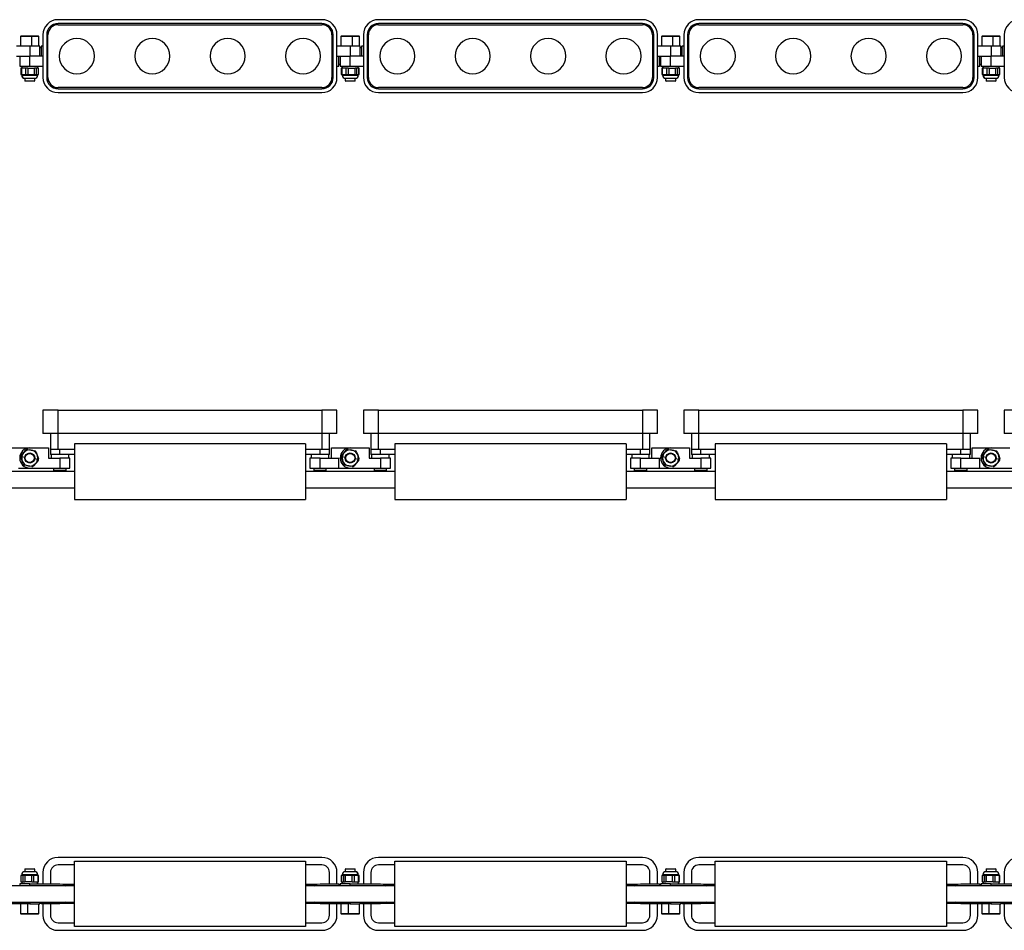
# Model space of a CAD drawing. Header units: millimetres. Extents: x -719 to 2929, y 432 to 794.
# Tile 6 of 15: x 102 to 494, y 432 to 794. Entities that reach past the tile are written whole.
import ezdxf

# ---------------------------------------------------------------- set-up
doc = ezdxf.new("R2010")
doc.units = ezdxf.units.MM

# ---------------------------------------------------------------- blocks, each defined once
blk = doc.blocks.new('Drawing View1')
at = {"color": 7, "linetype": 'Continuous', "lineweight": 25}
for p, q in [((693.95, 17.75), (588.95, 17.75)), ((693.95, 16.25), (588.95, 16.25)), ((588.95, 15.75), (693.95, 15.75)), ((821.45, 17.75), (716.45, 17.75)), ((821.45, 16.25), (716.45, 16.25)), ((716.45, 15.75), (821.45, 15.75)), ((948.95, 17.75), (843.95, 17.75)), ((948.95, 16.25), (843.95, 16.25)), ((843.95, 15.75), (948.95, 15.75)), ((574.17, 11.25), (574.03, 11.12)), ((574.03, 11.12), (574.03, 7.25)), ((578.42, 11.12), (574.03, 11.12)), ((578.4, 11.25), (574.17, 11.25)), ((578.42, 11.12), (578.4, 11.25)), ((581.23, 11.25), (578.4, 11.25)), ((578.42, 11.12), (578.42, 7.25)), ((581.37, 11.12), (578.42, 11.12)), ((581.37, 11.12), (581.23, 11.25)), ((581.37, 7.25), (581.37, 11.12)), ((582.95, 11.75), (582.95, -5.25)), ((584.45, 11.75), (584.45, -5.25)), ((584.95, -5.25), (584.95, 11.75)), ((697.95, 11.75), (697.95, -5.25)), ((698.45, -5.25), (698.45, 11.75)), ((699.95, -5.25), (699.95, 11.75)), ((701.67, 11.25), (701.53, 11.12)), ((701.53, 11.12), (701.53, 7.25)), ((705.92, 11.12), (701.53, 11.12)), ((705.9, 11.25), (701.67, 11.25)), ((705.92, 11.12), (705.9, 11.25)), ((708.73, 11.25), (705.9, 11.25)), ((705.92, 11.12), (705.92, 7.25)), ((708.87, 11.12), (705.92, 11.12)), ((708.87, 11.12), (708.73, 11.25)), ((708.87, 7.25), (708.87, 11.12)), ((710.45, 11.75), (710.45, -5.25)), ((711.95, 11.75), (711.95, -5.25)), ((712.45, -5.25), (712.45, 11.75)), ((825.45, 11.75), (825.45, -5.25)), ((825.95, -5.25), (825.95, 11.75)), ((827.45, -5.25), (827.45, 11.75)), ((829.17, 11.25), (829.03, 11.12)), ((829.03, 11.12), (829.03, 7.25)), ((833.42, 11.12), (829.03, 11.12)), ((833.4, 11.25), (829.17, 11.25)), ((833.42, 11.12), (833.4, 11.25)), ((836.23, 11.25), (833.4, 11.25)), ((833.42, 11.12), (833.42, 7.25)), ((836.37, 11.12), (833.42, 11.12)), ((836.37, 11.12), (836.23, 11.25)), ((836.37, 7.25), (836.37, 11.12)), ((837.95, 11.75), (837.95, -5.25)), ((839.45, 11.75), (839.45, -5.25)), ((839.95, -5.25), (839.95, 11.75)), ((952.95, 11.75), (952.95, -5.25)), ((953.45, -5.25), (953.45, 11.75)), ((954.95, -5.25), (954.95, 11.75)), ((956.67, 11.25), (956.53, 11.12)), ((956.53, 11.12), (956.53, 7.25)), ((960.92, 11.12), (956.53, 11.12)), ((960.9, 11.25), (956.67, 11.25)), ((960.92, 11.12), (960.9, 11.25)), ((963.73, 11.25), (960.9, 11.25)), ((960.92, 11.12), (960.92, 7.25)), ((963.87, 11.12), (960.92, 11.12)), ((963.87, 11.12), (963.73, 11.25)), ((963.87, 7.25), (963.87, 11.12)), ((965.45, 11.75), (965.45, -5.25)), ((577.7, 7.25), (572.45, 7.25)), ((577.7, 7.25), (577.7, 3.25)), ((581.7, 7.25), (577.7, 7.25)), ((581.7, 3.25), (581.7, 7.25)), ((582.2, 6.5), (581.7, 6.5)), ((582.2, 7.25), (582.2, 3.25)), ((582.95, 7.25), (582.2, 7.25)), ((705.2, 7.25), (699.95, 7.25)), ((705.2, 7.25), (705.2, 3.25)), ((709.2, 7.25), (705.2, 7.25)), ((709.2, 3.25), (709.2, 7.25)), ((709.7, 6.5), (709.2, 6.5)), ((709.7, 7.25), (709.7, 3.25)), ((710.45, 7.25), (709.7, 7.25)), ((832.7, 7.25), (827.45, 7.25)), ((832.7, 7.25), (832.7, 3.25)), ((836.7, 7.25), (832.7, 7.25)), ((836.7, 3.25), (836.7, 7.25)), ((837.2, 6.5), (836.7, 6.5)), ((837.2, 7.25), (837.2, 3.25)), ((837.95, 7.25), (837.2, 7.25)), ((960.2, 7.25), (954.95, 7.25)), ((960.2, 7.25), (960.2, 3.25)), ((964.2, 7.25), (960.2, 7.25)), ((964.2, 3.25), (964.2, 7.25)), ((964.7, 6.5), (964.2, 6.5)), ((964.7, 7.25), (964.7, 3.25)), ((965.45, 7.25), (964.7, 7.25)), ((572.45, 3.25), (577.7, 3.25)), ((573.7, 3.25), (573.7, -0.75)), ((577.7, -0.75), (577.7, 3.25)), ((582.95, 3.25), (577.7, 3.25)), ((699.95, 3.25), (705.2, 3.25)), ((700.7, -0.75), (700.7, 3.25)), ((700.7, 0), (701.2, 0)), ((701.2, 3.25), (701.2, -0.75)), ((710.45, 3.25), (705.2, 3.25)), ((705.2, -0.75), (705.2, 3.25)), ((827.45, 3.25), (832.7, 3.25)), ((828.2, -0.75), (828.2, 3.25)), ((828.2, 0), (828.7, 0)), ((828.7, 3.25), (828.7, -0.75)), ((832.7, -0.75), (832.7, 3.25)), ((837.95, 3.25), (832.7, 3.25)), ((954.95, 3.25), (960.2, 3.25)), ((955.7, -0.75), (955.7, 3.25)), ((955.7, 0), (956.2, 0)), ((956.2, 3.25), (956.2, -0.75)), ((965.45, 3.25), (960.2, 3.25)), ((960.2, -0.75), (960.2, 3.25)), ((573.7, -0.75), (577.7, -0.75)), ((574.17, -1.55), (574.17, -4.11)), ((574.37, -1.55), (574.17, -1.55)), ((574.37, -1.55), (574.37, -4.11)), ((576.16, -1.55), (574.37, -1.55)), ((574.5, -0.75), (574.5, -1.55)), ((574.55, -0.75), (574.55, -1.55)), ((576.16, -4.11), (576.16, -1.55)), ((576.92, -1.55), (576.16, -1.55)), ((576.92, -1.55), (576.92, -4.11)), ((576.92, -1.55), (579.64, -1.55)), ((577.7, -0.75), (582.95, -0.75)), ((579.64, -4.11), (579.64, -1.55)), ((580.25, -1.55), (579.64, -1.55)), ((580.25, -1.55), (580.25, -4.11)), ((581.18, -1.55), (580.25, -1.55)), ((580.9, -1.55), (580.9, -0.75)), ((581.18, -4.11), (581.18, -1.55)), ((581.23, -1.55), (581.18, -1.55)), ((581.23, -4.11), (581.23, -1.55)), ((699.95, -0.75), (700.7, -0.75)), ((701.2, -0.75), (705.2, -0.75)), ((701.67, -1.55), (701.67, -4.11)), ((701.87, -1.55), (701.67, -1.55)), ((701.87, -1.55), (701.87, -4.11)), ((703.66, -1.55), (701.87, -1.55)), ((702, -0.75), (702, -1.55)), ((702.05, -0.75), (702.05, -1.55)), ((703.66, -4.11), (703.66, -1.55)), ((704.42, -1.55), (703.66, -1.55)), ((704.42, -1.55), (704.42, -4.11)), ((704.42, -1.55), (707.14, -1.55)), ((705.2, -0.75), (710.45, -0.75)), ((707.14, -4.11), (707.14, -1.55)), ((707.75, -1.55), (707.14, -1.55)), ((707.75, -1.55), (707.75, -4.11)), ((708.68, -1.55), (707.75, -1.55)), ((708.4, -1.55), (708.4, -0.75)), ((708.68, -4.11), (708.68, -1.55)), ((708.73, -1.55), (708.68, -1.55)), ((708.73, -4.11), (708.73, -1.55)), ((827.45, -0.75), (828.2, -0.75)), ((828.7, -0.75), (832.7, -0.75)), ((829.17, -1.55), (829.17, -4.11)), ((829.37, -1.55), (829.17, -1.55)), ((829.37, -1.55), (829.37, -4.11)), ((831.16, -1.55), (829.37, -1.55)), ((829.5, -0.75), (829.5, -1.55)), ((829.55, -0.75), (829.55, -1.55)), ((831.16, -4.11), (831.16, -1.55)), ((831.92, -1.55), (831.16, -1.55)), ((831.92, -1.55), (831.92, -4.11)), ((831.92, -1.55), (834.64, -1.55)), ((832.7, -0.75), (837.95, -0.75)), ((834.64, -4.11), (834.64, -1.55)), ((835.25, -1.55), (834.64, -1.55)), ((835.25, -1.55), (835.25, -4.11)), ((836.18, -1.55), (835.25, -1.55)), ((835.9, -1.55), (835.9, -0.75)), ((836.18, -4.11), (836.18, -1.55)), ((836.23, -1.55), (836.18, -1.55)), ((836.23, -4.11), (836.23, -1.55)), ((954.95, -0.75), (955.7, -0.75)), ((956.2, -0.75), (960.2, -0.75)), ((956.67, -1.55), (956.67, -4.11)), ((956.87, -1.55), (956.67, -1.55)), ((956.87, -1.55), (956.87, -4.11)), ((958.66, -1.55), (956.87, -1.55)), ((957, -0.75), (957, -1.55)), ((957.05, -0.75), (957.05, -1.55)), ((958.66, -4.11), (958.66, -1.55)), ((959.42, -1.55), (958.66, -1.55)), ((959.42, -1.55), (959.42, -4.11)), ((959.42, -1.55), (962.14, -1.55)), ((960.2, -0.75), (965.45, -0.75)), ((962.14, -4.11), (962.14, -1.55)), ((962.75, -1.55), (962.14, -1.55)), ((962.75, -1.55), (962.75, -4.11)), ((963.68, -1.55), (962.75, -1.55)), ((963.4, -1.55), (963.4, -0.75)), ((963.68, -4.11), (963.68, -1.55)), ((963.73, -1.55), (963.68, -1.55)), ((963.73, -4.11), (963.73, -1.55)), ((574.17, -4.11), (574.37, -4.11)), ((574.37, -4.11), (575.26, -4.11)), ((574.5, -4.11), (574.5, -4.35)), ((574.5, -4.35), (574.55, -4.35)), ((574.55, -4.35), (574.55, -4.11)), ((574.55, -4.35), (574.56, -4.35)), ((574.56, -4.35), (580.9, -4.35)), ((575.26, -4.11), (576.16, -4.11)), ((575.7, -5.55), (575.7, -6.55)), ((575.7, -5.55), (575.73, -5.55)), ((575.7, -6.55), (575.9, -6.75)), ((575.7, -6.55), (579.7, -6.55)), ((575.73, -5.55), (579.7, -5.55)), ((575.73, -5.55), (575.73, -5.55)), ((579.5, -6.75), (575.9, -6.75)), ((576.16, -4.11), (576.92, -4.11)), ((576.92, -4.11), (578.28, -4.11)), ((578.28, -4.11), (579.64, -4.11)), ((579.5, -6.75), (579.7, -6.55)), ((579.64, -4.11), (580.25, -4.11)), ((579.7, -6.55), (579.7, -5.55)), ((580.25, -4.11), (580.72, -4.11)), ((580.72, -4.11), (581.18, -4.11)), ((580.9, -4.35), (580.9, -4.11)), ((581.18, -4.11), (581.23, -4.11)), ((701.67, -4.11), (701.87, -4.11)), ((701.87, -4.11), (702.76, -4.11)), ((702, -4.11), (702, -4.35)), ((702, -4.35), (702.05, -4.35)), ((702.05, -4.35), (702.05, -4.11)), ((702.05, -4.35), (702.06, -4.35)), ((702.06, -4.35), (708.4, -4.35)), ((702.76, -4.11), (703.66, -4.11)), ((703.2, -5.55), (703.2, -6.55)), ((703.2, -5.55), (703.23, -5.55)), ((703.2, -6.55), (703.4, -6.75)), ((703.2, -6.55), (707.2, -6.55)), ((703.23, -5.55), (707.2, -5.55)), ((703.23, -5.55), (703.23, -5.55)), ((707, -6.75), (703.4, -6.75)), ((703.66, -4.11), (704.42, -4.11)), ((704.42, -4.11), (705.78, -4.11)), ((705.78, -4.11), (707.14, -4.11)), ((707, -6.75), (707.2, -6.55)), ((707.14, -4.11), (707.75, -4.11)), ((707.2, -6.55), (707.2, -5.55)), ((707.75, -4.11), (708.22, -4.11)), ((708.22, -4.11), (708.68, -4.11)), ((708.4, -4.35), (708.4, -4.11)), ((708.68, -4.11), (708.73, -4.11)), ((829.17, -4.11), (829.37, -4.11)), ((829.37, -4.11), (830.26, -4.11)), ((829.5, -4.11), (829.5, -4.35)), ((829.5, -4.35), (829.55, -4.35)), ((829.55, -4.35), (829.55, -4.11)), ((829.55, -4.35), (829.56, -4.35)), ((829.56, -4.35), (835.9, -4.35)), ((830.26, -4.11), (831.16, -4.11)), ((830.7, -5.55), (830.7, -6.55)), ((830.7, -5.55), (830.73, -5.55)), ((830.7, -6.55), (830.9, -6.75)), ((830.7, -6.55), (834.7, -6.55)), ((830.73, -5.55), (834.7, -5.55)), ((830.73, -5.55), (830.73, -5.55)), ((834.5, -6.75), (830.9, -6.75)), ((831.16, -4.11), (831.92, -4.11)), ((831.92, -4.11), (833.28, -4.11)), ((833.28, -4.11), (834.64, -4.11)), ((834.5, -6.75), (834.7, -6.55)), ((834.64, -4.11), (835.25, -4.11)), ((834.7, -6.55), (834.7, -5.55)), ((835.25, -4.11), (835.72, -4.11)), ((835.72, -4.11), (836.18, -4.11)), ((835.9, -4.35), (835.9, -4.11)), ((836.18, -4.11), (836.23, -4.11)), ((956.67, -4.11), (956.87, -4.11)), ((956.87, -4.11), (957.76, -4.11)), ((957, -4.11), (957, -4.35)), ((957, -4.35), (957.05, -4.35)), ((957.05, -4.35), (957.05, -4.11)), ((957.05, -4.35), (957.06, -4.35)), ((957.06, -4.35), (963.4, -4.35)), ((957.76, -4.11), (958.66, -4.11)), ((958.2, -5.55), (958.2, -6.55)), ((958.2, -5.55), (958.23, -5.55)), ((958.2, -6.55), (958.4, -6.75)), ((958.2, -6.55), (962.2, -6.55)), ((958.23, -5.55), (962.2, -5.55)), ((958.23, -5.55), (958.23, -5.55)), ((962, -6.75), (958.4, -6.75)), ((958.66, -4.11), (959.42, -4.11)), ((959.42, -4.11), (960.78, -4.11)), ((960.78, -4.11), (962.14, -4.11)), ((962, -6.75), (962.2, -6.55)), ((962.14, -4.11), (962.75, -4.11)), ((962.2, -6.55), (962.2, -5.55)), ((962.75, -4.11), (963.22, -4.11)), ((963.22, -4.11), (963.68, -4.11)), ((963.4, -4.35), (963.4, -4.11)), ((963.68, -4.11), (963.73, -4.11)), ((693.95, -9.25), (588.95, -9.25)), ((588.95, -9.75), (693.95, -9.75)), ((588.95, -11.25), (693.95, -11.25)), ((821.45, -9.25), (716.45, -9.25)), ((716.45, -9.75), (821.45, -9.75)), ((716.45, -11.25), (821.45, -11.25)), ((948.95, -9.25), (843.95, -9.25)), ((843.95, -9.75), (948.95, -9.75)), ((843.95, -11.25), (948.95, -11.25))]:
    blk.add_line(p, q, dxfattribs=at)
for centre, radius, start, end in [((588.95, 11.75), 6, 90, 180), ((588.95, 11.75), 4.5, 90, 180), ((588.95, 11.75), 4, 90, 180), ((693.95, 11.75), 6, 0, 90), ((693.95, 11.75), 4.5, 0, 90), ((693.95, 11.75), 4, 0, 90), ((716.45, 11.75), 6, 90, 180), ((716.45, 11.75), 4.5, 90, 180), ((716.45, 11.75), 4, 90, 180), ((821.45, 11.75), 6, 0, 90), ((821.45, 11.75), 4.5, 0, 90), ((821.45, 11.75), 4, 0, 90), ((843.95, 11.75), 6, 90, 180), ((843.95, 11.75), 4.5, 90, 180), ((843.95, 11.75), 4, 90, 180), ((948.95, 11.75), 6, 0, 90), ((948.95, 11.75), 4.5, 0, 90), ((948.95, 11.75), 4, 0, 90), ((971.45, 11.75), 6, 90, 180), ((596.45, 3.25), 7, 90, 270), ((596.45, 3.25), 7, 270, 90), ((626.45, 3.25), 7, 90, 270), ((626.45, 3.25), 7, 270, 90), ((656.45, 3.25), 7, 90, 270), ((656.45, 3.25), 7, 270, 90), ((686.45, 3.25), 7, 90, 270), ((686.45, 3.25), 7, 270, 90), ((723.95, 3.25), 7, 90, 270), ((723.95, 3.25), 7, 270, 90), ((753.95, 3.25), 7, 90, 270), ((753.95, 3.25), 7, 270, 90), ((783.95, 3.25), 7, 90, 270), ((783.95, 3.25), 7, 270, 90), ((813.95, 3.25), 7, 90, 270), ((813.95, 3.25), 7, 270, 90), ((851.45, 3.25), 7, 90, 270), ((851.45, 3.25), 7, 270, 90), ((881.45, 3.25), 7, 90, 270), ((881.45, 3.25), 7, 270, 90), ((911.45, 3.25), 7, 90, 270), ((911.45, 3.25), 7, 270, 90), ((941.45, 3.25), 7, 90, 270), ((941.45, 3.25), 7, 270, 90), ((575.7, -4.35), 1.2, 180, 270), ((575.74, -4.36), 1.19, 179.5268, 269.5189), ((579.7, -4.35), 1.2, 270, 0), ((588.95, -5.25), 6, 180, 270), ((588.95, -5.25), 4.5, 180, 270), ((588.95, -5.25), 4, 180, 270), ((693.95, -5.25), 6, 270, 0), ((693.95, -5.25), 4.5, 270, 0), ((693.95, -5.25), 4, 270, 0), ((703.2, -4.35), 1.2, 180, 270), ((703.24, -4.36), 1.19, 179.5268, 269.5189), ((707.2, -4.35), 1.2, 270, 0), ((716.45, -5.25), 6, 180, 270), ((716.45, -5.25), 4.5, 180, 270), ((716.45, -5.25), 4, 180, 270), ((821.45, -5.25), 6, 270, 0), ((821.45, -5.25), 4.5, 270, 0), ((821.45, -5.25), 4, 270, 0), ((830.7, -4.35), 1.2, 180, 270), ((830.74, -4.36), 1.19, 179.5268, 269.5189), ((834.7, -4.35), 1.2, 270, 0), ((843.95, -5.25), 6, 180, 270), ((843.95, -5.25), 4.5, 180, 270), ((843.95, -5.25), 4, 180, 270), ((948.95, -5.25), 6, 270, 0), ((948.95, -5.25), 4.5, 270, 0), ((948.95, -5.25), 4, 270, 0), ((958.2, -4.35), 1.2, 180, 270), ((958.24, -4.36), 1.19, 179.5268, 269.5189), ((962.2, -4.35), 1.2, 270, 0), ((971.45, -5.25), 6, 180, 270)]:
    blk.add_arc(centre, radius, start, end, dxfattribs=at)
blk = doc.blocks.new('Drawing View2')
at = {"color": 7, "linetype": 'Continuous', "lineweight": 25}
for p, q in [((582.95, 30.91), (582.95, 21.61)), ((588.95, 30.91), (582.95, 30.91)), ((588.95, 21.61), (588.95, 30.91)), ((588.95, 30.91), (693.95, 30.91)), ((693.95, 30.91), (693.95, 21.61)), ((699.95, 30.91), (693.95, 30.91)), ((699.95, 21.61), (699.95, 30.91)), ((710.45, 30.91), (710.45, 21.61)), ((716.45, 30.91), (710.45, 30.91)), ((716.45, 21.61), (716.45, 30.91)), ((716.45, 30.91), (821.45, 30.91)), ((821.45, 30.91), (821.45, 21.61)), ((827.45, 30.91), (821.45, 30.91)), ((827.45, 21.61), (827.45, 30.91)), ((837.95, 30.91), (837.95, 21.61)), ((843.95, 30.91), (837.95, 30.91)), ((843.95, 21.61), (843.95, 30.91)), ((843.95, 30.91), (948.95, 30.91)), ((948.95, 30.91), (948.95, 21.61)), ((954.95, 30.91), (948.95, 30.91)), ((954.95, 21.61), (954.95, 30.91)), ((965.45, 30.91), (965.45, 21.61)), ((971.45, 30.91), (965.45, 30.91)), ((588.95, 21.61), (582.95, 21.61)), ((585.95, 21.61), (585.95, 15.25)), ((693.95, 21.61), (588.95, 21.61)), ((588.95, 15.25), (588.95, 21.61)), ((699.95, 21.61), (693.95, 21.61)), ((693.95, 21.61), (693.95, 15.25)), ((696.95, 15.25), (696.95, 21.61)), ((716.45, 21.61), (710.45, 21.61)), ((713.45, 21.61), (713.45, 15.25)), ((821.45, 21.61), (716.45, 21.61)), ((716.45, 15.25), (716.45, 21.61)), ((827.45, 21.61), (821.45, 21.61)), ((821.45, 21.61), (821.45, 15.25)), ((824.45, 15.25), (824.45, 21.61)), ((843.95, 21.61), (837.95, 21.61)), ((840.95, 21.61), (840.95, 15.25)), ((948.95, 21.61), (843.95, 21.61)), ((843.95, 15.25), (843.95, 21.61)), ((954.95, 21.61), (948.95, 21.61)), ((948.95, 21.61), (948.95, 15.25)), ((951.95, 15.25), (951.95, 21.61)), ((971.45, 21.61), (965.45, 21.61)), ((570.2, 15.85), (577.7, 15.85)), ((577.7, 15.85), (585.2, 15.85)), ((585.2, 15.85), (585.2, 11.85)), ((687.45, 17.55), (595.45, 17.55)), ((595.45, 17.55), (595.45, -4.65)), ((687.45, 17.55), (687.45, -4.65)), ((697.7, 15.85), (705.2, 15.85)), ((697.7, 11.85), (697.7, 15.85)), ((705.2, 15.85), (712.7, 15.85)), ((712.7, 15.85), (712.7, 11.85)), ((722.95, 17.55), (722.95, -4.65)), ((814.95, 17.55), (722.95, 17.55)), ((814.95, 17.55), (814.95, -4.65)), ((825.2, 15.85), (832.7, 15.85)), ((825.2, 11.85), (825.2, 15.85)), ((832.7, 15.85), (840.2, 15.85)), ((840.2, 15.85), (840.2, 11.85)), ((850.45, 17.55), (850.45, -4.65)), ((942.45, 17.55), (850.45, 17.55)), ((942.45, 17.55), (942.45, -4.65)), ((952.7, 11.85), (952.7, 15.85)), ((952.7, 15.85), (960.2, 15.85)), ((960.2, 15.85), (967.7, 15.85)), ((574.68, 10.78), (574.22, 12.08)), ((574.37, 12.87), (575.26, 13.93)), ((574.55, 12.43), (575.73, 12.21)), ((575.26, 13.93), (576.16, 14.98)), ((576.92, 15.25), (578.28, 15)), ((578.28, 15), (579.64, 14.75)), ((580.25, 14.23), (580.72, 12.92)), ((580.72, 12.92), (581.18, 11.62)), ((585.2, 11.85), (589.7, 11.85)), ((585.95, 15.25), (585.95, 13.25)), ((588.95, 15.25), (585.95, 15.25)), ((589.7, 13.25), (585.95, 13.25)), ((586.2, 13.25), (586.2, 11.85)), ((595.45, 15.25), (588.95, 15.25)), ((589.7, 13.25), (589.7, 15.25)), ((595.45, 13.25), (589.7, 13.25)), ((589.7, 11.85), (589.7, 7.85)), ((593.7, 11.85), (589.7, 11.85)), ((593.2, 11.85), (593.2, 13.25)), ((593.7, 7.85), (593.7, 11.85)), ((693.95, 15.25), (687.45, 15.25)), ((693.2, 13.25), (687.45, 13.25)), ((689.2, 11.85), (689.2, 7.85)), ((693.2, 11.85), (689.2, 11.85)), ((689.7, 13.25), (689.7, 11.85)), ((693.2, 13.25), (693.2, 15.25)), ((696.95, 13.25), (693.2, 13.25)), ((693.2, 7.85), (693.2, 11.85)), ((693.2, 11.85), (700.7, 11.85)), ((696.95, 15.25), (693.95, 15.25)), ((696.7, 11.85), (696.7, 13.25)), ((696.95, 13.25), (696.95, 15.25)), ((700.7, 7.85), (700.7, 11.85)), ((702.18, 10.78), (701.72, 12.08)), ((701.87, 12.87), (702.76, 13.93)), ((702.05, 12.43), (703.23, 12.21)), ((702.76, 13.93), (703.66, 14.98)), ((704.42, 15.25), (705.78, 15)), ((705.78, 15), (707.14, 14.75)), ((707.75, 14.23), (708.22, 12.92)), ((708.22, 12.92), (708.68, 11.62)), ((712.7, 11.85), (717.2, 11.85)), ((713.45, 15.25), (713.45, 13.25)), ((716.45, 15.25), (713.45, 15.25)), ((717.2, 13.25), (713.45, 13.25)), ((713.7, 13.25), (713.7, 11.85)), ((722.95, 15.25), (716.45, 15.25)), ((717.2, 13.25), (717.2, 15.25)), ((722.95, 13.25), (717.2, 13.25)), ((717.2, 11.85), (717.2, 7.85)), ((721.2, 11.85), (717.2, 11.85)), ((720.7, 11.85), (720.7, 13.25)), ((721.2, 7.85), (721.2, 11.85)), ((821.45, 15.25), (814.95, 15.25)), ((820.7, 13.25), (814.95, 13.25)), ((816.7, 11.85), (816.7, 7.85)), ((820.7, 11.85), (816.7, 11.85)), ((817.2, 13.25), (817.2, 11.85)), ((820.7, 13.25), (820.7, 15.25)), ((824.45, 13.25), (820.7, 13.25)), ((820.7, 7.85), (820.7, 11.85)), ((820.7, 11.85), (828.2, 11.85)), ((824.45, 15.25), (821.45, 15.25)), ((824.2, 11.85), (824.2, 13.25)), ((824.45, 13.25), (824.45, 15.25)), ((828.2, 7.85), (828.2, 11.85)), ((829.68, 10.78), (829.22, 12.08)), ((829.37, 12.87), (830.26, 13.93)), ((829.55, 12.43), (830.73, 12.21)), ((830.26, 13.93), (831.16, 14.98)), ((831.92, 15.25), (833.28, 15)), ((833.28, 15), (834.64, 14.75)), ((835.25, 14.23), (835.72, 12.92)), ((835.72, 12.92), (836.18, 11.62)), ((840.2, 11.85), (844.7, 11.85)), ((840.95, 15.25), (840.95, 13.25)), ((843.95, 15.25), (840.95, 15.25)), ((844.7, 13.25), (840.95, 13.25)), ((841.2, 13.25), (841.2, 11.85)), ((850.45, 15.25), (843.95, 15.25)), ((844.7, 13.25), (844.7, 15.25)), ((850.45, 13.25), (844.7, 13.25)), ((844.7, 11.85), (844.7, 7.85)), ((848.7, 11.85), (844.7, 11.85)), ((848.2, 11.85), (848.2, 13.25)), ((848.7, 7.85), (848.7, 11.85)), ((948.95, 15.25), (942.45, 15.25)), ((948.2, 13.25), (942.45, 13.25)), ((944.2, 11.85), (944.2, 7.85)), ((948.2, 11.85), (944.2, 11.85)), ((944.7, 13.25), (944.7, 11.85)), ((948.2, 13.25), (948.2, 15.25)), ((951.95, 13.25), (948.2, 13.25)), ((948.2, 7.85), (948.2, 11.85)), ((948.2, 11.85), (955.7, 11.85)), ((951.95, 15.25), (948.95, 15.25)), ((951.7, 11.85), (951.7, 13.25)), ((951.95, 13.25), (951.95, 15.25)), ((955.7, 7.85), (955.7, 11.85)), ((957.18, 10.78), (956.72, 12.08)), ((956.87, 12.87), (957.76, 13.93)), ((957.05, 12.43), (958.23, 12.21)), ((957.76, 13.93), (958.66, 14.98)), ((959.42, 15.25), (960.78, 15)), ((960.78, 15), (962.14, 14.75)), ((962.75, 14.23), (963.22, 12.92)), ((963.22, 12.92), (963.68, 11.62)), ((573.2, 7.85), (577.7, 7.85)), ((575.15, 9.47), (574.68, 10.78)), ((577.12, 8.7), (575.76, 8.95)), ((578.48, 8.45), (577.12, 8.7)), ((577.7, 7.85), (589.7, 7.85)), ((580.14, 9.77), (579.24, 8.72)), ((580.85, 11.27), (579.67, 11.49)), ((581.03, 10.83), (580.14, 9.77)), ((587.2, 7.85), (587.2, 6.85)), ((589.7, 7.85), (593.7, 7.85)), ((592.2, 6.85), (592.2, 7.85)), ((689.2, 7.85), (693.2, 7.85)), ((690.7, 7.85), (690.7, 6.85)), ((693.2, 7.85), (700.7, 7.85)), ((695.7, 6.85), (695.7, 7.85)), ((700.7, 7.85), (705.2, 7.85)), ((702.65, 9.47), (702.18, 10.78)), ((704.62, 8.7), (703.26, 8.95)), ((705.98, 8.45), (704.62, 8.7)), ((705.2, 7.85), (717.2, 7.85)), ((707.64, 9.77), (706.74, 8.72)), ((708.35, 11.27), (707.17, 11.49)), ((708.53, 10.83), (707.64, 9.77)), ((714.7, 7.85), (714.7, 6.85)), ((717.2, 7.85), (721.2, 7.85)), ((719.7, 6.85), (719.7, 7.85)), ((816.7, 7.85), (820.7, 7.85)), ((818.2, 7.85), (818.2, 6.85)), ((820.7, 7.85), (828.2, 7.85)), ((823.2, 6.85), (823.2, 7.85)), ((828.2, 7.85), (832.7, 7.85)), ((830.15, 9.47), (829.68, 10.78)), ((832.12, 8.7), (830.76, 8.95)), ((833.48, 8.45), (832.12, 8.7)), ((832.7, 7.85), (844.7, 7.85)), ((835.14, 9.77), (834.24, 8.72)), ((835.85, 11.27), (834.67, 11.49)), ((836.03, 10.83), (835.14, 9.77)), ((842.2, 7.85), (842.2, 6.85)), ((844.7, 7.85), (848.7, 7.85)), ((847.2, 6.85), (847.2, 7.85)), ((944.2, 7.85), (948.2, 7.85)), ((945.7, 7.85), (945.7, 6.85)), ((948.2, 7.85), (955.7, 7.85)), ((950.7, 6.85), (950.7, 7.85)), ((955.7, 7.85), (960.2, 7.85)), ((957.65, 9.47), (957.18, 10.78)), ((959.62, 8.7), (958.26, 8.95)), ((960.98, 8.45), (959.62, 8.7)), ((960.2, 7.85), (972.2, 7.85)), ((962.64, 9.77), (961.74, 8.72)), ((963.35, 11.27), (962.17, 11.49)), ((963.53, 10.83), (962.64, 9.77)), ((595.45, 6.5), (559.95, 6.5)), ((592.2, 6.85), (587.2, 6.85)), ((722.95, 6.5), (687.45, 6.5)), ((695.7, 6.85), (690.7, 6.85)), ((719.7, 6.85), (714.7, 6.85)), ((850.45, 6.5), (814.95, 6.5)), ((823.2, 6.85), (818.2, 6.85)), ((847.2, 6.85), (842.2, 6.85)), ((977.95, 6.5), (942.45, 6.5)), ((950.7, 6.85), (945.7, 6.85)), ((559.95, 0), (595.45, 0)), ((687.45, 0), (722.95, 0)), ((814.95, 0), (850.45, 0)), ((942.45, 0), (977.95, 0)), ((595.45, -4.65), (687.45, -4.65)), ((722.95, -4.65), (814.95, -4.65)), ((850.45, -4.65), (942.45, -4.65))]:
    blk.add_line(p, q, dxfattribs=at)
for centre, radius in [((577.7, 11.85), 2), ((577.7, 11.85), 1.8), ((705.2, 11.85), 2), ((705.2, 11.85), 1.8), ((832.7, 11.85), 2), ((832.7, 11.85), 1.8), ((960.2, 11.85), 2), ((960.2, 11.85), 1.8)]:
    blk.add_circle(centre, radius, dxfattribs=at)
for centre, radius, start, end in [((577.7, 11.85), 4, 90, 270), ((705.2, 11.85), 4, 90, 270), ((832.7, 11.85), 4, 90, 270), ((960.2, 11.85), 4, 90, 270), ((574.97, 12.35), 0.8, 139.5715, 199.5715), ((577.7, 11.85), 3.2, 169.5715, 349.2807), ((577.7, 11.85), 3.2, 169.2807, 169.5715), ((577.7, 11.85), 3.2, 349.5715, 169.2807), ((576.77, 14.46), 0.8, 79.5715, 139.5715), ((579.5, 13.96), 0.8, 19.5715, 79.5715), ((702.47, 12.35), 0.8, 139.5715, 199.5715), ((705.2, 11.85), 3.2, 169.5715, 349.2807), ((705.2, 11.85), 3.2, 169.2807, 169.5715), ((705.2, 11.85), 3.2, 349.5715, 169.2807), ((704.27, 14.46), 0.8, 79.5715, 139.5715), ((707, 13.96), 0.8, 19.5715, 79.5715), ((829.97, 12.35), 0.8, 139.5715, 199.5715), ((832.7, 11.85), 3.2, 169.5715, 349.2807), ((832.7, 11.85), 3.2, 169.2807, 169.5715), ((832.7, 11.85), 3.2, 349.5715, 169.2807), ((831.77, 14.46), 0.8, 79.5715, 139.5715), ((834.5, 13.96), 0.8, 19.5715, 79.5715), ((957.47, 12.35), 0.8, 139.5715, 199.5715), ((960.2, 11.85), 3.2, 169.5715, 349.2807), ((960.2, 11.85), 3.2, 169.2807, 169.5715), ((960.2, 11.85), 3.2, 349.5715, 169.2807), ((959.27, 14.46), 0.8, 79.5715, 139.5715), ((962, 13.96), 0.8, 19.5715, 79.5715), ((575.9, 9.74), 0.8, 199.5715, 259.5715), ((578.63, 9.24), 0.8, 259.5715, 319.5715), ((577.7, 11.85), 3.2, 349.2807, 349.5715), ((580.43, 11.35), 0.8, 319.5715, 19.5715), ((703.4, 9.74), 0.8, 199.5715, 259.5715), ((706.13, 9.24), 0.8, 259.5715, 319.5715), ((705.2, 11.85), 3.2, 349.2807, 349.5715), ((707.93, 11.35), 0.8, 319.5715, 19.5715), ((830.9, 9.74), 0.8, 199.5715, 259.5715), ((833.63, 9.24), 0.8, 259.5715, 319.5715), ((832.7, 11.85), 3.2, 349.2807, 349.5715), ((835.43, 11.35), 0.8, 319.5715, 19.5715), ((958.4, 9.74), 0.8, 199.5715, 259.5715), ((961.13, 9.24), 0.8, 259.5715, 319.5715), ((960.2, 11.85), 3.2, 349.2807, 349.5715), ((962.93, 11.35), 0.8, 319.5715, 19.5715)]:
    blk.add_arc(centre, radius, start, end, dxfattribs=at)
blk = doc.blocks.new('Drawing View3')
at = {"color": 7, "linetype": 'Continuous', "lineweight": 25}
for p, q in [((693.95, 17.75), (588.95, 17.75)), ((595.45, -9.75), (595.45, 16.25)), ((595.45, 16.25), (687.45, 16.25)), ((687.45, 16.25), (687.45, -9.75)), ((821.45, 17.75), (716.45, 17.75)), ((722.95, -9.75), (722.95, 16.25)), ((722.95, 16.25), (814.95, 16.25)), ((814.95, 16.25), (814.95, -9.75)), ((948.95, 17.75), (843.95, 17.75)), ((850.45, -9.75), (850.45, 16.25)), ((850.45, 16.25), (942.45, 16.25)), ((942.45, 16.25), (942.45, -9.75)), ((575.9, 13.25), (575.7, 13.05)), ((575.7, 13.05), (575.7, 12.05)), ((577.31, 13.05), (575.7, 13.05)), ((579.67, 12.05), (575.7, 12.05)), ((575.9, 13.25), (577.34, 13.25)), ((579.7, 13.05), (577.31, 13.05)), ((577.34, 13.25), (579.5, 13.25)), ((579.7, 13.05), (579.5, 13.25)), ((579.67, 12.05), (579.67, 12.05)), ((579.7, 12.05), (579.67, 12.05)), ((579.7, 12.05), (579.7, 13.05)), ((595.45, 14.75), (588.95, 14.75)), ((693.95, 14.75), (687.45, 14.75)), ((703.4, 13.25), (703.2, 13.05)), ((703.2, 13.05), (703.2, 12.05)), ((704.81, 13.05), (703.2, 13.05)), ((707.17, 12.05), (703.2, 12.05)), ((703.4, 13.25), (704.84, 13.25)), ((707.2, 13.05), (704.81, 13.05)), ((704.84, 13.25), (707, 13.25)), ((707.2, 13.05), (707, 13.25)), ((707.17, 12.05), (707.17, 12.05)), ((707.2, 12.05), (707.17, 12.05)), ((707.2, 12.05), (707.2, 13.05)), ((722.95, 14.75), (716.45, 14.75)), ((821.45, 14.75), (814.95, 14.75)), ((830.9, 13.25), (830.7, 13.05)), ((830.7, 13.05), (830.7, 12.05)), ((832.31, 13.05), (830.7, 13.05)), ((834.67, 12.05), (830.7, 12.05)), ((830.9, 13.25), (832.34, 13.25)), ((834.7, 13.05), (832.31, 13.05)), ((832.34, 13.25), (834.5, 13.25)), ((834.7, 13.05), (834.5, 13.25)), ((834.67, 12.05), (834.67, 12.05)), ((834.7, 12.05), (834.67, 12.05)), ((834.7, 12.05), (834.7, 13.05)), ((850.45, 14.75), (843.95, 14.75)), ((948.95, 14.75), (942.45, 14.75)), ((958.4, 13.25), (958.2, 13.05)), ((958.2, 13.05), (958.2, 12.05)), ((959.81, 13.05), (958.2, 13.05)), ((962.17, 12.05), (958.2, 12.05)), ((958.4, 13.25), (959.84, 13.25)), ((962.2, 13.05), (959.81, 13.05)), ((959.84, 13.25), (962, 13.25)), ((962.2, 13.05), (962, 13.25)), ((962.17, 12.05), (962.17, 12.05)), ((962.2, 12.05), (962.17, 12.05)), ((962.2, 12.05), (962.2, 13.05)), ((574.17, 10.61), (574.17, 8.05)), ((574.22, 10.61), (574.17, 10.61)), ((574.17, 8.05), (574.22, 8.05)), ((574.22, 10.61), (574.22, 8.05)), ((574.68, 10.61), (574.22, 10.61)), ((574.22, 8.05), (575.15, 8.05)), ((574.5, 10.85), (574.5, 10.61)), ((580.84, 10.85), (574.5, 10.85)), ((574.5, 8.05), (574.5, 7.25)), ((575.15, 10.61), (574.68, 10.61)), ((575.15, 8.05), (575.15, 10.61)), ((575.76, 10.61), (575.15, 10.61)), ((575.15, 8.05), (575.76, 8.05)), ((575.76, 10.61), (575.76, 8.05)), ((577.12, 10.61), (575.76, 10.61)), ((578.48, 8.05), (575.76, 8.05)), ((578.48, 10.61), (577.12, 10.61)), ((578.48, 8.05), (578.48, 10.61)), ((579.24, 10.61), (578.48, 10.61)), ((578.48, 8.05), (579.24, 8.05)), ((579.24, 10.61), (579.24, 8.05)), ((580.14, 10.61), (579.24, 10.61)), ((579.24, 8.05), (581.03, 8.05)), ((581.03, 10.61), (580.14, 10.61)), ((580.85, 10.85), (580.84, 10.85)), ((580.85, 10.85), (580.85, 10.61)), ((580.9, 10.85), (580.85, 10.85)), ((580.85, 7.25), (580.85, 8.05)), ((580.9, 10.61), (580.9, 10.85)), ((580.9, 7.25), (580.9, 8.05)), ((581.03, 8.05), (581.03, 10.61)), ((581.23, 10.61), (581.03, 10.61)), ((581.03, 8.05), (581.23, 8.05)), ((581.23, 8.05), (581.23, 10.61)), ((582.95, 11.75), (582.95, 7.25)), ((585.95, 11.75), (585.95, 7.25)), ((696.95, 7.25), (696.95, 11.75)), ((699.95, 7.25), (699.95, 11.75)), ((701.67, 10.61), (701.67, 8.05)), ((701.72, 10.61), (701.67, 10.61)), ((701.67, 8.05), (701.72, 8.05)), ((701.72, 10.61), (701.72, 8.05)), ((702.18, 10.61), (701.72, 10.61)), ((701.72, 8.05), (702.65, 8.05)), ((702, 10.85), (702, 10.61)), ((708.34, 10.85), (702, 10.85)), ((702, 8.05), (702, 7.25)), ((702.65, 10.61), (702.18, 10.61)), ((702.65, 8.05), (702.65, 10.61)), ((703.26, 10.61), (702.65, 10.61)), ((702.65, 8.05), (703.26, 8.05)), ((703.26, 10.61), (703.26, 8.05)), ((704.62, 10.61), (703.26, 10.61)), ((705.98, 8.05), (703.26, 8.05)), ((705.98, 10.61), (704.62, 10.61)), ((705.98, 8.05), (705.98, 10.61)), ((706.74, 10.61), (705.98, 10.61)), ((705.98, 8.05), (706.74, 8.05)), ((706.74, 10.61), (706.74, 8.05)), ((707.64, 10.61), (706.74, 10.61)), ((706.74, 8.05), (708.53, 8.05)), ((708.53, 10.61), (707.64, 10.61)), ((708.35, 10.85), (708.34, 10.85)), ((708.35, 10.85), (708.35, 10.61)), ((708.4, 10.85), (708.35, 10.85)), ((708.35, 7.25), (708.35, 8.05)), ((708.4, 10.61), (708.4, 10.85)), ((708.4, 7.25), (708.4, 8.05)), ((708.53, 8.05), (708.53, 10.61)), ((708.73, 10.61), (708.53, 10.61)), ((708.53, 8.05), (708.73, 8.05)), ((708.73, 8.05), (708.73, 10.61)), ((710.45, 11.75), (710.45, 7.25)), ((713.45, 11.75), (713.45, 7.25)), ((824.45, 7.25), (824.45, 11.75)), ((827.45, 7.25), (827.45, 11.75)), ((829.17, 10.61), (829.17, 8.05)), ((829.22, 10.61), (829.17, 10.61)), ((829.17, 8.05), (829.22, 8.05)), ((829.22, 10.61), (829.22, 8.05)), ((829.68, 10.61), (829.22, 10.61)), ((829.22, 8.05), (830.15, 8.05)), ((829.5, 10.85), (829.5, 10.61)), ((835.84, 10.85), (829.5, 10.85)), ((829.5, 8.05), (829.5, 7.25)), ((830.15, 10.61), (829.68, 10.61)), ((830.15, 8.05), (830.15, 10.61)), ((830.76, 10.61), (830.15, 10.61)), ((830.15, 8.05), (830.76, 8.05)), ((830.76, 10.61), (830.76, 8.05)), ((832.12, 10.61), (830.76, 10.61)), ((833.48, 8.05), (830.76, 8.05)), ((833.48, 10.61), (832.12, 10.61)), ((833.48, 8.05), (833.48, 10.61)), ((834.24, 10.61), (833.48, 10.61)), ((833.48, 8.05), (834.24, 8.05)), ((834.24, 10.61), (834.24, 8.05)), ((835.14, 10.61), (834.24, 10.61)), ((834.24, 8.05), (836.03, 8.05)), ((836.03, 10.61), (835.14, 10.61)), ((835.85, 10.85), (835.84, 10.85)), ((835.85, 10.85), (835.85, 10.61)), ((835.9, 10.85), (835.85, 10.85)), ((835.85, 7.25), (835.85, 8.05)), ((835.9, 10.61), (835.9, 10.85)), ((835.9, 7.25), (835.9, 8.05)), ((836.03, 8.05), (836.03, 10.61)), ((836.23, 10.61), (836.03, 10.61)), ((836.03, 8.05), (836.23, 8.05)), ((836.23, 8.05), (836.23, 10.61)), ((837.95, 11.75), (837.95, 7.25)), ((840.95, 11.75), (840.95, 7.25)), ((951.95, 7.25), (951.95, 11.75)), ((954.95, 7.25), (954.95, 11.75)), ((956.67, 10.61), (956.67, 8.05)), ((956.72, 10.61), (956.67, 10.61)), ((956.67, 8.05), (956.72, 8.05)), ((956.72, 10.61), (956.72, 8.05)), ((957.18, 10.61), (956.72, 10.61)), ((956.72, 8.05), (957.65, 8.05)), ((957, 10.85), (957, 10.61)), ((963.34, 10.85), (957, 10.85)), ((957, 8.05), (957, 7.25)), ((957.65, 10.61), (957.18, 10.61)), ((957.65, 8.05), (957.65, 10.61)), ((958.26, 10.61), (957.65, 10.61)), ((957.65, 8.05), (958.26, 8.05)), ((958.26, 10.61), (958.26, 8.05)), ((959.62, 10.61), (958.26, 10.61)), ((960.98, 8.05), (958.26, 8.05)), ((960.98, 10.61), (959.62, 10.61)), ((960.98, 8.05), (960.98, 10.61)), ((961.74, 10.61), (960.98, 10.61)), ((960.98, 8.05), (961.74, 8.05)), ((961.74, 10.61), (961.74, 8.05)), ((962.64, 10.61), (961.74, 10.61)), ((961.74, 8.05), (963.53, 8.05)), ((963.53, 10.61), (962.64, 10.61)), ((963.35, 10.85), (963.34, 10.85)), ((963.35, 10.85), (963.35, 10.61)), ((963.4, 10.85), (963.35, 10.85)), ((963.35, 7.25), (963.35, 8.05)), ((963.4, 10.61), (963.4, 10.85)), ((963.4, 7.25), (963.4, 8.05)), ((963.53, 8.05), (963.53, 10.61)), ((963.73, 10.61), (963.53, 10.61)), ((963.53, 8.05), (963.73, 8.05)), ((963.73, 8.05), (963.73, 10.61)), ((965.45, 11.75), (965.45, 7.25)), ((595.45, 6.5), (559.95, 6.5)), ((573.7, 7.25), (573.7, 6.5)), ((577.7, 7.25), (573.7, 7.25)), ((577.7, 7.25), (589.7, 7.25)), ((577.7, 6.5), (577.7, 7.25)), ((595.45, 7), (591.09, 7)), ((691.81, 7), (687.45, 7)), ((722.95, 6.5), (687.45, 6.5)), ((693.2, 7.25), (700.7, 7.25)), ((700.7, 7.25), (700.7, 6.5)), ((701.2, 7.25), (701.2, 6.5)), ((705.2, 7.25), (701.2, 7.25)), ((705.2, 7.25), (717.2, 7.25)), ((705.2, 6.5), (705.2, 7.25)), ((722.95, 7), (718.59, 7)), ((819.31, 7), (814.95, 7)), ((850.45, 6.5), (814.95, 6.5)), ((820.7, 7.25), (828.2, 7.25)), ((828.2, 7.25), (828.2, 6.5)), ((828.7, 7.25), (828.7, 6.5)), ((832.7, 7.25), (828.7, 7.25)), ((832.7, 7.25), (844.7, 7.25)), ((832.7, 6.5), (832.7, 7.25)), ((850.45, 7), (846.09, 7)), ((946.81, 7), (942.45, 7)), ((977.95, 6.5), (942.45, 6.5)), ((948.2, 7.25), (955.7, 7.25)), ((955.7, 7.25), (955.7, 6.5)), ((956.2, 7.25), (956.2, 6.5)), ((960.2, 7.25), (956.2, 7.25)), ((960.2, 7.25), (972.2, 7.25)), ((960.2, 6.5), (960.2, 7.25)), ((559.95, 0), (595.45, 0)), ((577.7, 0), (577.7, -0.75)), ((581.7, -0.75), (581.7, 0)), ((582.2, -0.75), (582.2, 0)), ((687.45, 0), (722.95, 0)), ((705.2, 0), (705.2, -0.75)), ((709.2, -0.75), (709.2, 0)), ((709.7, -0.75), (709.7, 0)), ((814.95, 0), (850.45, 0)), ((832.7, 0), (832.7, -0.75)), ((836.7, -0.75), (836.7, 0)), ((837.2, -0.75), (837.2, 0)), ((942.45, 0), (977.95, 0)), ((960.2, 0), (960.2, -0.75)), ((964.2, -0.75), (964.2, 0)), ((964.7, -0.75), (964.7, 0)), ((577.7, -0.75), (565.7, -0.75)), ((574.03, -0.75), (574.03, -4.62)), ((576.98, -4.62), (576.98, -0.75)), ((577.7, -0.75), (581.7, -0.75)), ((581.37, -4.62), (581.37, -0.75)), ((589.7, -0.75), (582.2, -0.75)), ((582.95, -0.75), (582.95, -5.25)), ((585.95, -0.75), (585.95, -5.25)), ((591.09, -0.5), (595.45, -0.5)), ((687.45, -0.5), (691.81, -0.5)), ((705.2, -0.75), (693.2, -0.75)), ((696.95, -5.25), (696.95, -0.75)), ((699.95, -5.25), (699.95, -0.75)), ((701.53, -0.75), (701.53, -4.62)), ((704.48, -4.62), (704.48, -0.75)), ((705.2, -0.75), (709.2, -0.75)), ((708.87, -4.62), (708.87, -0.75)), ((717.2, -0.75), (709.7, -0.75)), ((710.45, -0.75), (710.45, -5.25)), ((713.45, -0.75), (713.45, -5.25)), ((718.59, -0.5), (722.95, -0.5)), ((814.95, -0.5), (819.31, -0.5)), ((832.7, -0.75), (820.7, -0.75)), ((824.45, -5.25), (824.45, -0.75)), ((827.45, -5.25), (827.45, -0.75)), ((829.03, -0.75), (829.03, -4.62)), ((831.98, -4.62), (831.98, -0.75)), ((832.7, -0.75), (836.7, -0.75)), ((836.37, -4.62), (836.37, -0.75)), ((844.7, -0.75), (837.2, -0.75)), ((837.95, -0.75), (837.95, -5.25)), ((840.95, -0.75), (840.95, -5.25)), ((846.09, -0.5), (850.45, -0.5)), ((942.45, -0.5), (946.81, -0.5)), ((960.2, -0.75), (948.2, -0.75)), ((951.95, -5.25), (951.95, -0.75)), ((954.95, -5.25), (954.95, -0.75)), ((956.53, -0.75), (956.53, -4.62)), ((959.48, -4.62), (959.48, -0.75)), ((960.2, -0.75), (964.2, -0.75)), ((963.87, -4.62), (963.87, -0.75)), ((972.2, -0.75), (964.7, -0.75)), ((965.45, -0.75), (965.45, -5.25)), ((574.03, -4.62), (574.17, -4.75)), ((574.03, -4.62), (576.98, -4.62)), ((574.17, -4.75), (577, -4.75)), ((576.98, -4.62), (581.37, -4.62)), ((576.98, -4.62), (577, -4.75)), ((577, -4.75), (581.23, -4.75)), ((581.23, -4.75), (581.37, -4.62)), ((701.53, -4.62), (701.67, -4.75)), ((701.53, -4.62), (704.48, -4.62)), ((701.67, -4.75), (704.5, -4.75)), ((704.48, -4.62), (704.5, -4.75)), ((704.48, -4.62), (708.87, -4.62)), ((704.5, -4.75), (708.73, -4.75)), ((708.73, -4.75), (708.87, -4.62)), ((829.03, -4.62), (829.17, -4.75)), ((829.03, -4.62), (831.98, -4.62)), ((829.17, -4.75), (832, -4.75)), ((831.98, -4.62), (832, -4.75)), ((831.98, -4.62), (836.37, -4.62)), ((832, -4.75), (836.23, -4.75)), ((836.23, -4.75), (836.37, -4.62)), ((956.53, -4.62), (956.67, -4.75)), ((956.53, -4.62), (959.48, -4.62)), ((956.67, -4.75), (959.5, -4.75)), ((959.48, -4.62), (963.87, -4.62)), ((959.48, -4.62), (959.5, -4.75)), ((959.5, -4.75), (963.73, -4.75)), ((963.73, -4.75), (963.87, -4.62)), ((588.95, -8.25), (595.45, -8.25)), ((588.95, -11.25), (693.95, -11.25)), ((687.45, -9.75), (595.45, -9.75)), ((687.45, -8.25), (693.95, -8.25)), ((716.45, -8.25), (722.95, -8.25)), ((716.45, -11.25), (821.45, -11.25)), ((814.95, -9.75), (722.95, -9.75)), ((814.95, -8.25), (821.45, -8.25)), ((843.95, -8.25), (850.45, -8.25)), ((843.95, -11.25), (948.95, -11.25)), ((942.45, -9.75), (850.45, -9.75)), ((942.45, -8.25), (948.95, -8.25))]:
    blk.add_line(p, q, dxfattribs=at)
at = {"color": 7, "linetype": 'Continuous', "lineweight": 25, "flags": 128}
for points in [[(589.7, 7.25), (590.94, 7.05), (592.03, 6.5)], [(690.87, 6.5), (691.96, 7.05), (693.2, 7.25)], [(717.2, 7.25), (718.44, 7.05), (719.53, 6.5)], [(818.37, 6.5), (819.46, 7.05), (820.7, 7.25)], [(844.7, 7.25), (845.94, 7.05), (847.03, 6.5)], [(945.87, 6.5), (946.96, 7.05), (948.2, 7.25)], [(592.03, 0), (590.94, -0.55), (589.7, -0.75)], [(693.2, -0.75), (691.96, -0.55), (690.87, 0)], [(719.53, 0), (718.44, -0.55), (717.2, -0.75)], [(820.7, -0.75), (819.46, -0.55), (818.37, 0)], [(847.03, 0), (845.94, -0.55), (844.7, -0.75)], [(948.2, -0.75), (946.96, -0.55), (945.87, 0)]]:
    blk.add_lwpolyline(points, dxfattribs=at)
at = {"color": 7, "linetype": 'Continuous', "lineweight": 25}
for centre, radius, start, end in [((588.95, 11.75), 6, 90, 180), ((693.95, 11.75), 6, 0, 90), ((716.45, 11.75), 6, 90, 180), ((821.45, 11.75), 6, 0, 90), ((843.95, 11.75), 6, 90, 180), ((948.95, 11.75), 6, 0, 90), ((971.45, 11.75), 6, 90, 180), ((575.7, 10.85), 1.2, 90, 180), ((579.66, 10.86), 1.19, 359.5268, 89.5189), ((579.7, 10.85), 1.2, 0, 90), ((588.95, 11.75), 3, 90, 180), ((693.95, 11.75), 3, 0, 90), ((703.2, 10.85), 1.2, 90, 180), ((707.16, 10.86), 1.19, 359.5268, 89.5189), ((707.2, 10.85), 1.2, 0, 90), ((716.45, 11.75), 3, 90, 180), ((821.45, 11.75), 3, 0, 90), ((830.7, 10.85), 1.2, 90, 180), ((834.66, 10.86), 1.19, 359.5268, 89.5189), ((834.7, 10.85), 1.2, 0, 90), ((843.95, 11.75), 3, 90, 180), ((948.95, 11.75), 3, 0, 90), ((958.2, 10.85), 1.2, 90, 180), ((962.16, 10.86), 1.19, 359.5268, 89.5189), ((962.2, 10.85), 1.2, 0, 90), ((588.95, -5.25), 6, 180, 270), ((588.95, -5.25), 3, 180, 270), ((693.95, -5.25), 3, 270, 0), ((693.95, -5.25), 6, 270, 0), ((716.45, -5.25), 6, 180, 270), ((716.45, -5.25), 3, 180, 270), ((821.45, -5.25), 3, 270, 0), ((821.45, -5.25), 6, 270, 0), ((843.95, -5.25), 6, 180, 270), ((843.95, -5.25), 3, 180, 270), ((948.95, -5.25), 3, 270, 0), ((948.95, -5.25), 6, 270, 0), ((971.45, -5.25), 6, 180, 270)]:
    blk.add_arc(centre, radius, start, end, dxfattribs=at)

msp = doc.modelspace()

# ---------------------------------------------------------------- block references
at = {"color": 7, "linetype": 'Continuous', "lineweight": 25}
for name, p in [('Drawing View1', (-471.93, 776.38)), ('Drawing View2', (-471.93, 607.93)), ('Drawing View3', (-471.93, 443.16))]:
    msp.add_blockref(name, p, dxfattribs=at)

doc.saveas('drawing.dxf')
